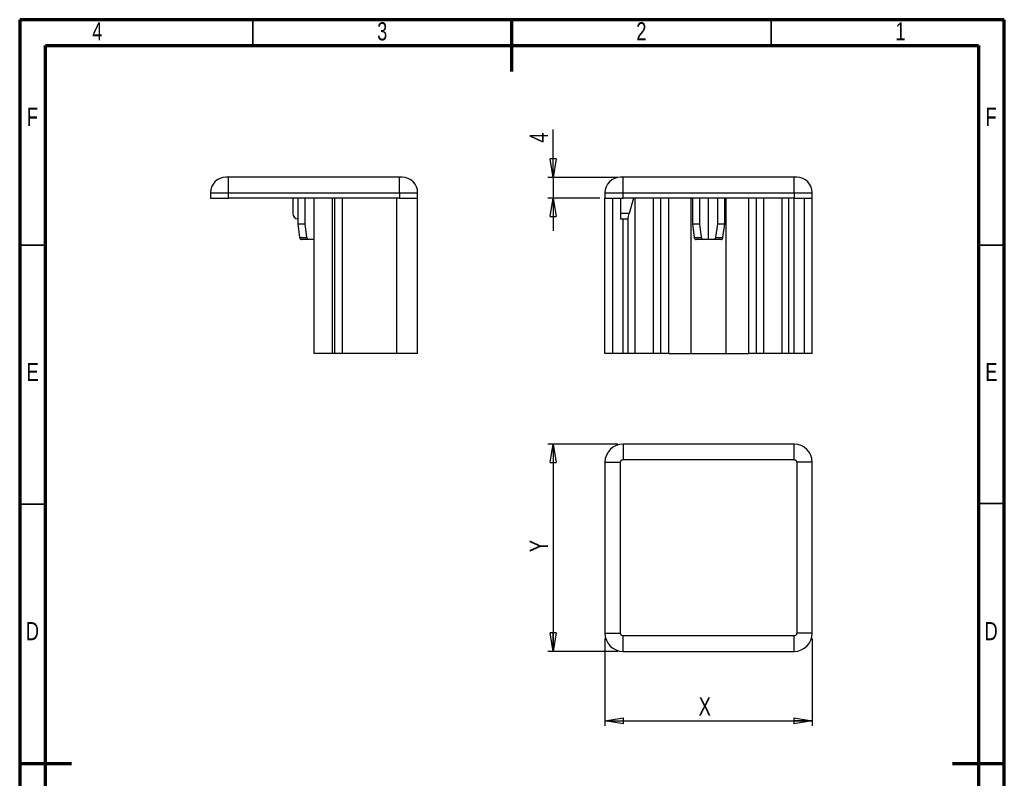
# Model space of a CAD drawing. Header units: millimetres. Extents: x 15 to 206, y 3 to 292.
# Tile 2 of 2: x 15 to 205, y 146 to 292. Entities that reach past the tile are written whole.
import ezdxf

# ---------------------------------------------------------------- set-up
doc = ezdxf.new("R2010")
doc.units = ezdxf.units.MM
doc.layers.add('FORMAT', color=7, linetype='Continuous')
doc.styles.add('SLDTEXTSTYLE0', font='TXT', dxfattribs={"width": 0.75})
doc.dimstyles.new('SLDDIMSTYLE0', dxfattribs={"dimtxt": 3.5, "dimasz": 3.556, "dimexe": 0, "dimexo": 0.0625, "dimgap": 0.875, "dimtad": 1, "dimrnd": 1e-09, "dimzin": 12, "dimdsep": 46, "dimtxsty": 'SLDTEXTSTYLE0', "dimblk1": 'CLOSED', "dimblk2": 'CLOSED', "dimsah": 1, "dimcen": 0.09, "dimadec": 0, "dimazin": 3, "dimtfac": 1, "dimtmove": 0, "dimatfit": 0, "dimldrblk": 'CLOSED', "dimfxl": 1, "dimfrac": 2, "dimtolj": 1, "dimtzin": 12, "dimarcsym": 0})
doc.dimstyles.new('SLDDIMSTYLE1', dxfattribs={"dimtxt": 3.5, "dimasz": 3.556, "dimexe": 0, "dimexo": 0.0625, "dimgap": 0.875, "dimtad": 1, "dimrnd": 1e-09, "dimzin": 12, "dimdsep": 46, "dimtxsty": 'SLDTEXTSTYLE0', "dimblk1": 'CLOSED', "dimblk2": 'CLOSED', "dimsah": 1, "dimcen": 0.09, "dimadec": 0, "dimazin": 3, "dimtfac": 1, "dimtofl": 0, "dimtmove": 0, "dimatfit": 3, "dimldrblk": 'CLOSED', "dimfxl": 1, "dimfrac": 2, "dimtolj": 1, "dimtzin": 12, "dimarcsym": 0})

# ---------------------------------------------------------------- blocks, each defined once
blk = doc.blocks.new('_Closed')
at = {"color": 0, "linetype": 'ByBlock', "lineweight": -2}
for p, q in [((-1, 0.166667), (0, 0)), ((-1, 0.166667), (-1, -0.166667)), ((0, 0), (-1, -0.166667)), ((0, 0), (-1, 0))]:
    blk.add_line(p, q, dxfattribs=at)
blk = doc.blocks.new('_D')
at = {"layer": 'FORMAT'}
for p, q in [((117.94, 261.58), (117.94, 270.84)), ((130.44, 261.58), (116.94, 261.58)), ((117.94, 261.58), (117.94, 257.58)), ((126.94, 257.58), (116.94, 257.58)), ((117.94, 257.58), (117.94, 251.23))]:
    blk.add_line(p, q, dxfattribs=at)
at = {"layer": 'FORMAT', "xscale": 3.556, "yscale": 3.556}
for p, rotation in [((117.94, 261.58), 270), ((117.94, 257.58), 90)]:
    blk.add_blockref('_Closed', p, dxfattribs=dict(at, rotation=rotation))
at = {"layer": 'FORMAT', "insert": (113.43, 268.26), "char_height": 3.5, "attachment_point": 1, "rotation": 90, "style": 'SLDTEXTSTYLE0'}
blk.add_mtext('4', dxfattribs=at)
blk = doc.blocks.new('_D_1')
at = {"layer": 'FORMAT'}
for p, q in [((127.94, 172.61), (127.94, 155.72)), ((167.94, 172.61), (167.94, 155.72)), ((127.94, 156.72), (167.94, 156.72))]:
    blk.add_line(p, q, dxfattribs=at)
at = {"layer": 'FORMAT', "xscale": 3.556, "yscale": 3.556, "rotation": 180}
blk.add_blockref('_Closed', (127.94, 156.72, -2), dxfattribs=at)
at = {"layer": 'FORMAT', "xscale": 3.556, "yscale": 3.556}
blk.add_blockref('_Closed', (167.94, 156.72, -2), dxfattribs=at)
at = {"layer": 'FORMAT', "insert": (146.03, 161.23), "char_height": 3.5, "attachment_point": 1, "style": 'SLDTEXTSTYLE0'}
blk.add_mtext('X', dxfattribs=at)
blk = doc.blocks.new('_D_2')
at = {"layer": 'FORMAT'}
for p, q in [((130.44, 210.11), (116.94, 210.11)), ((117.94, 210.11), (117.94, 170.11)), ((130.44, 170.11), (116.94, 170.11))]:
    blk.add_line(p, q, dxfattribs=at)
at = {"layer": 'FORMAT', "xscale": 3.556, "yscale": 3.556}
for p, rotation in [((117.94, 210.11, -2), 90), ((117.94, 170.11, -2), 270)]:
    blk.add_blockref('_Closed', p, dxfattribs=dict(at, rotation=rotation))
at = {"layer": 'FORMAT', "insert": (113.43, 189.25), "char_height": 3.5, "attachment_point": 1, "rotation": 90, "style": 'SLDTEXTSTYLE0'}
blk.add_mtext('Y', dxfattribs=at)

msp = doc.modelspace()

# ---------------------------------------------------------------- linework, layer by layer
at = {"color": 7, "linetype": 'Continuous', "lineweight": 70}
for p, q in [((205, 292), (15, 292)), ((15, 292), (15, 5)), ((110, 282), (110, 292)), ((205, 5), (205, 292)), ((20, 287), (200, 287)), ((20, 10), (20, 287)), ((200, 287), (200, 10)), ((15, 148.5), (25, 148.5)), ((195, 148.5), (205, 148.5))]:
    msp.add_line(p, q, dxfattribs=at)
at = {"color": 7, "linetype": 'Continuous', "lineweight": 35}
for p, q in [((60, 287), (60, 292)), ((160, 287), (160, 292)), ((20, 248.5), (15, 248.5)), ((200, 248.5), (205, 248.5)), ((20, 198.5), (15, 198.5)), ((200, 198.651), (205, 198.651))]:
    msp.add_line(p, q, dxfattribs=at)
at = {"color": 7, "linetype": 'Continuous', "lineweight": 25}
for p, q in [((55.295, 258.584), (55.295, 261.584)), ((88.295, 261.584), (55.295, 261.584)), ((88.295, 258.584), (88.295, 261.584)), ((131.438, 258.584), (131.438, 261.584)), ((164.438, 261.584), (131.438, 261.584)), ((164.438, 258.584), (164.438, 261.584)), ((51.795, 258.584), (55.295, 258.584)), ((51.795, 258.584), (51.795, 257.584)), ((55.295, 258.584), (88.295, 258.584)), ((55.295, 257.584), (55.295, 258.584)), ((88.295, 258.584), (91.795, 258.584)), ((88.295, 258.584), (88.295, 257.584)), ((91.795, 257.584), (91.795, 258.584)), ((127.938, 258.584), (131.438, 258.584)), ((127.938, 258.584), (127.938, 257.584)), ((131.438, 258.584), (164.438, 258.584)), ((131.438, 257.584), (131.438, 258.584)), ((164.438, 258.584), (167.938, 258.584)), ((164.438, 258.584), (164.438, 257.584)), ((167.938, 257.584), (167.938, 258.584)), ((51.795, 257.584), (55.295, 257.584)), ((88.295, 257.584), (55.295, 257.584)), ((67.695, 257.584), (67.695, 254.584)), ((68.679, 257.584), (68.679, 252.584)), ((70.093, 252.584), (70.093, 257.584)), ((71.795, 227.584), (71.795, 257.584)), ((75.352, 227.584), (75.352, 257.584)), ((75.795, 227.584), (75.795, 257.584)), ((77.295, 227.584), (77.295, 257.584)), ((87.795, 257.584), (77.295, 257.584)), ((87.795, 227.584), (87.795, 257.584)), ((88.295, 257.584), (91.795, 257.584)), ((91.795, 227.584), (91.795, 257.584)), ((127.938, 257.584), (131.438, 257.584)), ((127.938, 227.584), (127.938, 257.584)), ((129.438, 227.584), (129.438, 257.584)), ((130.938, 257.584), (130.938, 254.584)), ((164.438, 257.584), (131.438, 257.584)), ((133.438, 257.584), (132.634, 254.584)), ((133.746, 227.584), (133.746, 257.584)), ((137.281, 227.584), (137.281, 257.584)), ((138.723, 227.584), (138.723, 257.584)), ((140.188, 257.584), (140.188, 227.584)), ((144.538, 257.584), (144.538, 227.584)), ((144.822, 257.584), (144.822, 252.584)), ((146.236, 252.584), (146.236, 257.584)), ((147.938, 249.584), (147.938, 257.584)), ((149.639, 257.584), (149.639, 252.584)), ((151.054, 252.584), (151.054, 257.584)), ((151.338, 227.584), (151.338, 257.584)), ((155.688, 227.584), (155.688, 257.584)), ((157.152, 227.584), (157.152, 257.584)), ((158.595, 227.584), (158.595, 257.584)), ((162.13, 227.584), (162.13, 257.584)), ((163.438, 227.584), (163.438, 257.584)), ((164.438, 257.584), (167.938, 257.584)), ((164.438, 227.584), (164.438, 257.584)), ((166.438, 227.584), (166.438, 257.584)), ((167.938, 227.584), (167.938, 257.584)), ((132.634, 254.584), (130.938, 254.584)), ((130.938, 254.584), (130.938, 253.584)), ((130.938, 253.584), (132.366, 253.584)), ((132.366, 253.584), (132.634, 254.584)), ((132.438, 227.584), (132.438, 253.852)), ((68.679, 252.584), (70.093, 252.584)), ((68.679, 252.584), (69.017, 249.998)), ((70.432, 249.998), (70.093, 252.584)), ((144.822, 252.584), (146.236, 252.584)), ((144.822, 252.584), (145.161, 249.998)), ((146.575, 249.998), (146.236, 252.584)), ((149.639, 252.584), (149.301, 249.998)), ((149.639, 252.584), (151.054, 252.584)), ((150.715, 249.998), (151.054, 252.584)), ((69.017, 249.998), (70.432, 249.998)), ((71.795, 249.584), (70.804, 249.584)), ((145.161, 249.998), (146.575, 249.998)), ((147.938, 249.584), (146.947, 249.584)), ((148.929, 249.584), (147.938, 249.584)), ((149.301, 249.998), (150.715, 249.998)), ((75.352, 227.584), (71.795, 227.584)), ((75.795, 227.584), (75.352, 227.584)), ((77.295, 227.584), (75.795, 227.584)), ((87.795, 227.584), (77.295, 227.584)), ((91.795, 227.584), (87.795, 227.584)), ((129.438, 227.584), (127.938, 227.584)), ((131.438, 227.584), (129.438, 227.584)), ((132.438, 227.584), (131.438, 227.584)), ((133.746, 227.584), (132.438, 227.584)), ((137.281, 227.584), (133.746, 227.584)), ((138.723, 227.584), (137.281, 227.584)), ((140.188, 227.584), (138.723, 227.584)), ((140.188, 227.584), (144.538, 227.584)), ((144.538, 227.584), (151.338, 227.584)), ((151.338, 227.584), (155.688, 227.584)), ((157.152, 227.584), (155.688, 227.584)), ((158.595, 227.584), (157.152, 227.584)), ((162.13, 227.584), (158.595, 227.584)), ((163.438, 227.584), (162.13, 227.584)), ((164.438, 227.584), (163.438, 227.584)), ((166.438, 227.584), (164.438, 227.584)), ((167.938, 227.584), (166.438, 227.584)), ((164.438, 210.107), (131.438, 210.107)), ((131.438, 210.107), (131.438, 207.107)), ((164.438, 207.107), (164.438, 210.107)), ((131.438, 207.107), (164.438, 207.107)), ((127.938, 206.607), (127.938, 173.607)), ((127.938, 206.607), (130.938, 206.607)), ((130.938, 173.607), (130.938, 206.607)), ((164.938, 206.607), (164.938, 173.607)), ((167.938, 206.607), (164.938, 206.607)), ((167.938, 173.607), (167.938, 206.607)), ((127.938, 173.607), (130.938, 173.607)), ((164.438, 173.107), (131.438, 173.107)), ((131.438, 170.107), (131.438, 173.107)), ((164.438, 170.107), (164.438, 173.107)), ((167.938, 173.607), (164.938, 173.607)), ((131.438, 170.107), (164.438, 170.107))]:
    msp.add_line(p, q, dxfattribs=at)
at = {"color": 8, "linetype": 'Continuous', "lineweight": 25}
msp.add_line((131.438, 227.584), (131.438, 253.584), dxfattribs=at)
at = {"color": 7, "linetype": 'Continuous', "lineweight": 25}
for centre, radius, start, end in [((54.795, 258.584), 3, 90, 180), ((88.795, 258.584), 3, 0, 90), ((130.938, 258.584), 3, 90, 180), ((164.938, 258.584), 3, 0, 90), ((68.695, 254.584), 1, 180, 270), ((131.438, 206.607), 3.5, 90, 180), ((164.438, 206.607), 3.5, 0, 90), ((131.438, 173.607), 3.5, 180, 270), ((164.438, 173.607), 3.5, 270, 360)]:
    msp.add_arc(centre, radius, start, end, dxfattribs=at)
for points, knots in [([(55.295, 261.584), (55.232, 261.584), (55.135, 261.584), (55.018, 261.584), (54.939, 261.584), (54.874, 261.584), (54.812, 261.584), (54.801, 261.584), (54.795, 261.584)], [0, 0, 0, 0, 0.239443, 0.369379, 0.4999997, 0.629936, 0.760557, 1, 1, 1, 1]), ([(88.795, 261.584), (88.788, 261.584), (88.778, 261.584), (88.715, 261.584), (88.651, 261.584), (88.571, 261.584), (88.455, 261.584), (88.358, 261.584), (88.295, 261.584)], [0, 0, 0, 0, 0.239443, 0.369379, 0.4999997, 0.629936, 0.760557, 1, 1, 1, 1]), ([(131.438, 261.584), (131.375, 261.584), (131.278, 261.584), (131.162, 261.584), (131.082, 261.584), (131.017, 261.584), (130.955, 261.584), (130.945, 261.584), (130.938, 261.584)], [0, 0, 0, 0, 0.23944298, 0.36937902, 0.49999969, 0.62993604, 0.76055702, 1, 1, 1, 1]), ([(164.938, 261.584), (164.931, 261.584), (164.921, 261.584), (164.859, 261.584), (164.794, 261.584), (164.714, 261.584), (164.598, 261.584), (164.501, 261.584), (164.438, 261.584)], [0, 0, 0, 0, 0.239443, 0.369379, 0.4999997, 0.629936, 0.760557, 1, 1, 1, 1]), ([(69.017, 249.998), (69.028, 249.945), (69.05, 249.839), (69.128, 249.71), (69.232, 249.62), (69.324, 249.587), (69.378, 249.585), (69.389, 249.584)], [0, 0, 0, 0, 0.2262681, 0.4522771, 0.6852285, 0.9320962, 1, 1, 1, 1]), ([(70.804, 249.584), (70.649, 249.584), (70.34, 249.584), (69.945, 249.584), (69.611, 249.584), (69.463, 249.584), (69.389, 249.584)], [0, 0, 0, 0, 0.2499333, 0.4999974, 0.7499334, 1, 1, 1, 1]), ([(70.804, 249.584), (70.758, 249.59), (70.668, 249.603), (70.551, 249.699), (70.465, 249.835), (70.442, 249.946), (70.432, 249.998)], [0, 0, 0, 0, 0.2634373, 0.5273663, 0.7777554, 1, 1, 1, 1]), ([(145.161, 249.998), (145.171, 249.945), (145.193, 249.839), (145.272, 249.71), (145.375, 249.62), (145.467, 249.587), (145.521, 249.585), (145.533, 249.584)], [0, 0, 0, 0, 0.2262681, 0.4522771, 0.6852285, 0.9320962, 1, 1, 1, 1]), ([(146.947, 249.584), (146.792, 249.584), (146.483, 249.584), (146.088, 249.584), (145.754, 249.584), (145.607, 249.584), (145.533, 249.584)], [0, 0, 0, 0, 0.2499333, 0.4999974, 0.7499334, 1, 1, 1, 1]), ([(146.947, 249.584), (146.902, 249.59), (146.811, 249.603), (146.694, 249.699), (146.608, 249.835), (146.585, 249.946), (146.575, 249.998)], [0, 0, 0, 0, 0.2634373, 0.5273663, 0.7777554, 1, 1, 1, 1]), ([(149.301, 249.998), (149.29, 249.945), (149.268, 249.839), (149.19, 249.71), (149.087, 249.62), (148.994, 249.587), (148.941, 249.585), (148.929, 249.584)], [0, 0, 0, 0, 0.2262681, 0.4522771, 0.6852285, 0.9320962, 1, 1, 1, 1]), ([(150.343, 249.584), (150.269, 249.584), (150.121, 249.584), (149.788, 249.584), (149.393, 249.584), (149.084, 249.584), (148.929, 249.584)], [0, 0, 0, 0, 0.2499333, 0.4999974, 0.7499334, 1, 1, 1, 1]), ([(150.343, 249.584), (150.388, 249.59), (150.479, 249.603), (150.596, 249.699), (150.682, 249.835), (150.705, 249.946), (150.715, 249.998)], [0, 0, 0, 0, 0.2634373, 0.5273663, 0.7777554, 1, 1, 1, 1]), ([(130.938, 206.607), (130.945, 206.669), (130.955, 206.766), (131.017, 206.883), (131.082, 206.962), (131.161, 207.027), (131.278, 207.089), (131.375, 207.1), (131.438, 207.107)], [0, 0, 0, 0, 0.239443, 0.369379, 0.4999997, 0.629936, 0.760557, 1, 1, 1, 1]), ([(164.438, 207.107), (164.501, 207.1), (164.598, 207.089), (164.714, 207.027), (164.794, 206.963), (164.859, 206.883), (164.921, 206.767), (164.931, 206.669), (164.938, 206.607)], [0, 0, 0, 0, 0.239443, 0.369379, 0.4999997, 0.629936, 0.760557, 1, 1, 1, 1]), ([(131.438, 173.107), (131.375, 173.113), (131.278, 173.124), (131.162, 173.186), (131.082, 173.25), (131.017, 173.33), (130.955, 173.446), (130.945, 173.544), (130.938, 173.607)], [0, 0, 0, 0, 0.23944298, 0.36937902, 0.49999969, 0.62993604, 0.76055702, 1, 1, 1, 1]), ([(164.938, 173.607), (164.931, 173.544), (164.921, 173.447), (164.859, 173.33), (164.794, 173.251), (164.714, 173.186), (164.598, 173.124), (164.501, 173.113), (164.438, 173.107)], [0, 0, 0, 0, 0.239443, 0.369379, 0.4999997, 0.629936, 0.760557, 1, 1, 1, 1])]:
    msp.add_open_spline(points, degree=3, knots=knots, dxfattribs=at)

# ---------------------------------------------------------------- texts
at = {"color": 7, "linetype": 'Continuous', "lineweight": 0, "char_height": 3.5, "attachment_point": 2, "style": 'SLDTEXTSTYLE0'}
for s, insert in [('4', (29.965, 291.511)), ('3', (84.965, 291.511)), ('2', (134.965, 291.511)), ('1', (184.965, 291.511)), ('F', (17.464, 275.011)), ('F', (202.464, 275.011)), ('E', (17.506, 225.761)), ('E', (202.506, 225.761)), ('D', (17.46, 175.761)), ('D', (202.46, 175.761))]:
    msp.add_mtext(s, dxfattribs=dict(at, insert=insert))

# ---------------------------------------------------------------- dimensions: what is measured, and where the dimension line sits
at = {"layer": 'FORMAT'}
dim = msp.add_linear_dim(base=(117.938, 257.584), p1=(131.438, 261.584), p2=(127.938, 257.584), angle=90, dimstyle='SLDDIMSTYLE0', dxfattribs=at)
dim.commit()
dim.dimension.update_dxf_attribs({"geometry": '_D', "text_midpoint": (117.938, 269.549), "dimtype": 160})
dim = msp.add_linear_dim(base=(117.938, 170.107), p1=(131.438, 210.107), p2=(131.438, 170.107), angle=90, text='Y', dimstyle='SLDDIMSTYLE1', dxfattribs=at)
dim.commit()
dim.dimension.update_dxf_attribs({"geometry": '_D_2', "text_midpoint": (117.938, 190.629), "dimtype": 160})
dim = msp.add_linear_dim(base=(167.938, 156.72), p1=(127.938, 173.607), p2=(167.938, 173.607), text='X', dimstyle='SLDDIMSTYLE1', dxfattribs=at)
dim.commit()
dim.dimension.update_dxf_attribs({"geometry": '_D_1', "text_midpoint": (147.454, 156.72), "dimtype": 160})

doc.saveas('drawing.dxf')
